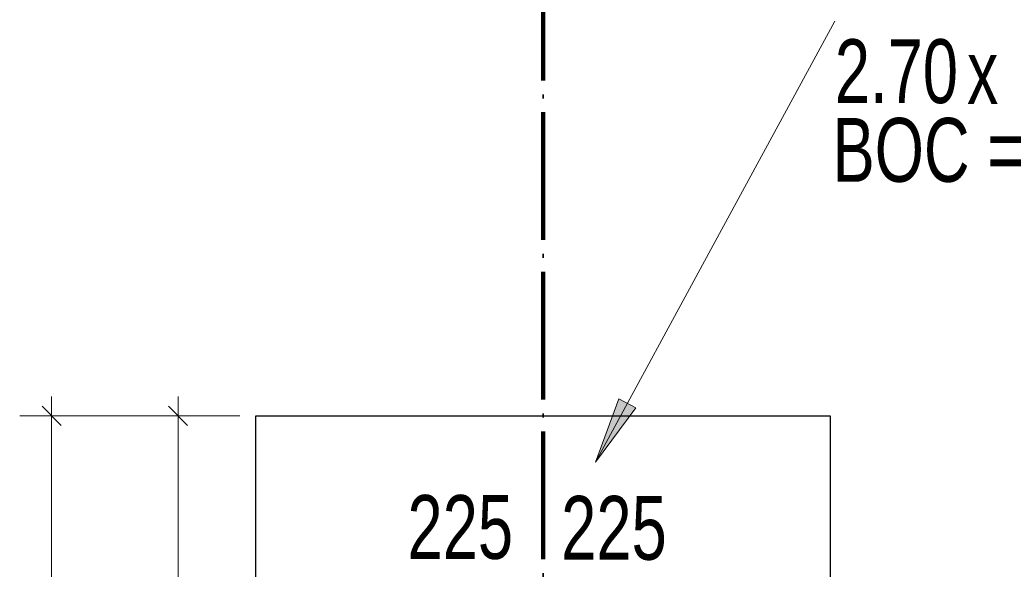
# Model space of a CAD drawing. Header units: millimetres. Extents: x 0 to 60000, y 0 to 29700.
# Tile 10 of 86: x 10278 to 13365, y 8244 to 9966. Entities that reach past the tile are written whole.
import ezdxf

# ---------------------------------------------------------------- set-up
doc = ezdxf.new("R2010")
doc.units = ezdxf.units.MM
doc.linetypes.add('STRICHPUNKT2_S11', pattern=[500, 400, -50, 0, -50])
doc.linetypes.add('STRICHPUNKT2_S5', pattern=[1100, 800, -100, 100, -100])
for name, color, linetype, lineweight in [('Ogólne', 7, 'Continuous', 25), ('Osie', 30, 'STRICHPUNKT2_S5', 18), ('Standard', 7, 'Continuous', 25)]:
    doc.layers.add(name, color=color, linetype=linetype, lineweight=lineweight)
doc.styles.add('ARIAL', font='ARIAL.TTF')

msp = doc.modelspace()

# ---------------------------------------------------------------- hatches: boundary and pattern name
at = {"layer": 'Standard', "linetype": 'Continuous', "lineweight": 13, "transparency": 33554687}
msp.add_hatch(color=4, dxfattribs=at).paths.add_polyline_path([(12156.8, 8778), (12083, 8579.2), (12209.5, 8749.4)])

# ---------------------------------------------------------------- linework, layer by layer
at = {"layer": 'Ogólne', "color": 4, "linetype": 'Continuous', "lineweight": 13, "transparency": 33554687}
for p, q in [((10378.5, 8724.8), (10378.5, 8784.8)), ((10774.9, 8724.8), (10774.9, 8784.8)), ((10408.5, 8694.8), (10348.5, 8754.8)), ((10804.9, 8694.8), (10744.9, 8754.8)), ((10378.5, 8724.8), (10278.5, 8724.8)), ((10378.5, 8724.8), (10478.5, 8724.8)), ((10378.5, 8724.8), (10969, 8724.8)), ((10774.9, 8724.8), (10674.9, 8724.8)), ((10774.9, 8724.8), (10874.9, 8724.8)), ((10774.9, 7274.8), (10774.9, 8724.8))]:
    msp.add_line(p, q, dxfattribs=at)
msp.add_lwpolyline([(10378.5, 6024.8), (10378.5, 7590), (10378.5, 7590), (10378.5, 8724.8)], dxfattribs=at)
at = {"layer": 'Osie', "color": 1, "linetype": 'STRICHPUNKT2_S11', "lineweight": 140, "transparency": 33554687}
msp.add_line((11919, 4274.8), (11919, 25274.8), dxfattribs=at)
at = {"layer": 'Standard', "color": 4, "linetype": 'Continuous', "lineweight": 13, "transparency": 33554687}
for p, q in [((12156.8, 8778), (12083, 8579.2)), ((12209.5, 8749.4), (12156.8, 8778)), ((12183.2, 8763.7), (12190.3, 8776.9)), ((12083, 8579.2), (12209.5, 8749.4)), ((12083, 8579.2), (12083, 8579.2)), ((12083, 8579.2), (12083, 8579.2)), ((12083, 8579.2), (12083, 8579.2))]:
    msp.add_line(p, q, dxfattribs=at)
at = {"layer": 'Standard', "color": 3, "linetype": 'Continuous', "lineweight": 25, "transparency": 33554687}
for p, q in [((11019, 7304.8), (11019, 8724.8)), ((11019, 8724.8), (12819, 8724.8)), ((12819, 8724.8), (12819, 7374.8))]:
    msp.add_line(p, q, dxfattribs=at)
at = {"layer": 'Standard', "color": 4, "linetype": 'Continuous', "lineweight": 13, "transparency": 33554687}
msp.add_lwpolyline([(12833.5, 9961.9), (12458.2, 9270.6), (12083, 8579.2)], dxfattribs=at)

# ---------------------------------------------------------------- texts
at = {"layer": 'Ogólne', "color": 3, "linetype": 'Continuous', "lineweight": 25, "transparency": 33554687, "char_height": 200, "width": 403.894, "attachment_point": 7, "style": 'ARIAL'}
for insert in [(11494, 8273.4), (11975.7, 8270.8)]:
    msp.add_mtext('\\W0.71;225', dxfattribs=dict(at, insert=insert))
at = {"layer": 'Standard', "color": 3, "linetype": 'Continuous', "lineweight": 18, "transparency": 33554687, "char_height": 200, "attachment_point": 7, "style": 'ARIAL'}
for s, insert, width in [('\\W0.71;2.70', (12833.5, 9701.9), 459.369), ('\\W0.70;x', (13248, 9701.9), 169.877)]:
    msp.add_mtext(s, dxfattribs=dict(at, insert=insert, width=width))
at = {"layer": 'Standard', "color": 3, "linetype": 'Continuous', "lineweight": 25, "transparency": 33554687, "insert": (12826.3, 9455.2), "char_height": 200, "width": 675.767, "attachment_point": 7, "style": 'ARIAL'}
msp.add_mtext('\\W0.71;BOC =', dxfattribs=at)

doc.saveas('drawing.dxf')
